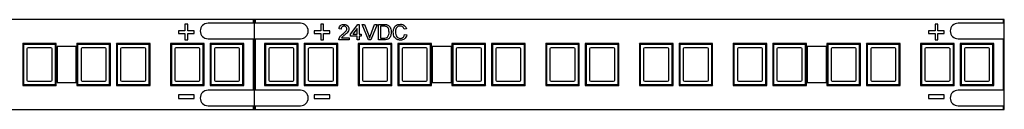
# Paper-space layout '_Vorderseite' of a CAD drawing. Header units: millimetres. Extents: x -89 to 250, y -4 to 4.
# Tile 3 of 3: x 168 to 250, y -4 to 4. Entities that reach past the tile are written whole.
import ezdxf

# ---------------------------------------------------------------- set-up
doc = ezdxf.new("R2010")
doc.units = ezdxf.units.MM

psp = doc.layouts.new('_Vorderseite')

# ---------------------------------------------------------------- linework, layer by layer
at = {"color": 7, "linetype": 'Continuous', "lineweight": 25}
for p, q in [((250, 3.75), (5, 3.75)), ((181.728, 3.358), (181.728, 2.819)), ((181.958, 3.358), (181.728, 3.358)), ((181.958, 2.819), (181.958, 3.358)), ((191.35, 3.45), (183.65, 3.45)), ((187.4, 3.75), (187.4, 3.45)), ((187.5, 3.75), (187.5, -3.75)), ((187.6, 3.45), (187.6, 3.75)), ((193.042, 3.358), (193.042, 2.819)), ((193.272, 3.358), (193.042, 3.358)), ((193.272, 2.819), (193.272, 3.358)), ((195.517, 2.533), (196.133, 3.333)), ((196.133, 3.333), (196.25, 3.333)), ((196.25, 3.333), (196.25, 2.533)), ((197.009, 2.05), (196.485, 3.35)), ((196.485, 3.35), (196.683, 3.35)), ((196.683, 3.35), (197.037, 2.418)), ((197.179, 2.418), (197.533, 3.35)), ((197.732, 3.35), (197.208, 2.05)), ((197.533, 3.35), (197.732, 3.35)), ((197.85, 2.05), (197.85, 3.35)), ((197.85, 3.35), (198.295, 3.35)), ((244.228, 3.358), (244.228, 2.819)), ((244.458, 3.358), (244.228, 3.358)), ((244.458, 2.819), (244.458, 3.358)), ((250, 3.45), (246.15, 3.45)), ((249.9, 3.75), (249.9, 3.45)), ((250, -3.75), (250, 3.75)), ((181.189, 2.819), (181.189, 2.588)), ((181.728, 2.819), (181.189, 2.819)), ((181.189, 2.588), (181.728, 2.588)), ((181.728, 2.588), (181.728, 2.05)), ((182.497, 2.819), (181.958, 2.819)), ((181.958, 2.05), (181.958, 2.588)), ((181.958, 2.588), (182.497, 2.588)), ((182.497, 2.588), (182.497, 2.819)), ((193.042, 2.819), (192.503, 2.819)), ((192.503, 2.819), (192.503, 2.588)), ((192.503, 2.588), (193.042, 2.588)), ((193.042, 2.588), (193.042, 2.05)), ((193.811, 2.819), (193.272, 2.819)), ((193.272, 2.588), (193.811, 2.588)), ((193.272, 2.05), (193.272, 2.588)), ((193.811, 2.588), (193.811, 2.819)), ((194.733, 2.967), (194.567, 2.983)), ((195.517, 2.367), (195.517, 2.533)), ((196.083, 3.002), (195.722, 2.533)), ((195.722, 2.533), (196.083, 2.533)), ((196.083, 2.533), (196.083, 3.002)), ((196.25, 2.533), (196.417, 2.533)), ((196.417, 2.533), (196.417, 2.367)), ((198.297, 3.2), (198.033, 3.2)), ((198.033, 3.2), (198.033, 2.2)), ((200.183, 2.989), (200, 2.949)), ((200.033, 2.509), (200.217, 2.466)), ((243.689, 2.819), (243.689, 2.588)), ((244.228, 2.819), (243.689, 2.819)), ((243.689, 2.588), (244.228, 2.588)), ((244.228, 2.588), (244.228, 2.05)), ((244.997, 2.819), (244.458, 2.819)), ((244.458, 2.588), (244.997, 2.588)), ((244.458, 2.05), (244.458, 2.588)), ((244.997, 2.588), (244.997, 2.819)), ((168.276, 1.68), (168.206, 1.75)), ((171.006, 1.75), (168.206, 1.75)), ((168.206, 1.75), (168.206, -1.75)), ((170.936, 1.68), (168.276, 1.68)), ((168.276, 1.68), (168.276, -1.68)), ((170.936, 1.68), (171.006, 1.75)), ((170.936, -1.68), (170.936, 1.68)), ((171.006, -1.75), (171.006, 1.75)), ((172.786, 1.68), (172.716, 1.75)), ((172.716, 1.75), (172.716, -1.75)), ((175.516, 1.75), (172.716, 1.75)), ((172.786, 1.68), (172.786, -1.68)), ((175.446, 1.68), (172.786, 1.68)), ((175.446, 1.68), (175.516, 1.75)), ((175.446, -1.68), (175.446, 1.68)), ((175.516, -1.75), (175.516, 1.75)), ((176.086, 1.68), (176.016, 1.75)), ((178.816, 1.75), (176.016, 1.75)), ((176.016, 1.75), (176.016, -1.75)), ((178.746, 1.68), (176.086, 1.68)), ((176.086, 1.68), (176.086, -1.68)), ((178.746, 1.68), (178.816, 1.75)), ((178.746, -1.68), (178.746, 1.68)), ((178.816, -1.75), (178.816, 1.75)), ((180.596, 1.68), (180.526, 1.75)), ((183.326, 1.75), (180.526, 1.75)), ((180.526, 1.75), (180.526, -1.75)), ((180.596, 1.68), (180.596, -1.68)), ((183.256, 1.68), (180.596, 1.68)), ((181.728, 2.05), (181.958, 2.05)), ((183.256, 1.68), (183.326, 1.75)), ((183.256, -1.68), (183.256, 1.68)), ((183.326, -1.75), (183.326, 1.75)), ((183.65, 2.15), (191.35, 2.15)), ((183.896, 1.68), (183.826, 1.75)), ((186.626, 1.75), (183.826, 1.75)), ((183.826, 1.75), (183.826, -1.75)), ((186.556, 1.68), (183.896, 1.68)), ((183.896, 1.68), (183.896, -1.68)), ((186.556, 1.68), (186.626, 1.75)), ((186.556, -1.68), (186.556, 1.68)), ((186.626, -1.75), (186.626, 1.75)), ((187.4, 2.15), (187.4, -2.15)), ((187.6, -2.15), (187.6, 2.15)), ((188.426, 1.68), (188.356, 1.75)), ((191.156, 1.75), (188.356, 1.75)), ((188.356, 1.75), (188.356, -1.75)), ((191.086, 1.68), (188.426, 1.68)), ((188.426, 1.68), (188.426, -1.68)), ((191.086, 1.68), (191.156, 1.75)), ((191.086, -1.68), (191.086, 1.68)), ((191.156, -1.75), (191.156, 1.75)), ((191.726, 1.68), (191.656, 1.75)), ((194.456, 1.75), (191.656, 1.75)), ((191.656, 1.75), (191.656, -1.75)), ((194.386, 1.68), (191.726, 1.68)), ((191.726, 1.68), (191.726, -1.68)), ((193.042, 2.05), (193.272, 2.05)), ((194.386, 1.68), (194.456, 1.75)), ((194.386, -1.68), (194.386, 1.68)), ((194.456, -1.75), (194.456, 1.75)), ((195.4, 2.05), (194.55, 2.05)), ((194.764, 2.217), (195.4, 2.217)), ((195.4, 2.217), (195.4, 2.05)), ((196.083, 2.367), (195.517, 2.367)), ((196.083, 2.05), (196.083, 2.367)), ((196.25, 2.05), (196.083, 2.05)), ((196.236, 1.68), (196.166, 1.75)), ((198.966, 1.75), (196.166, 1.75)), ((196.166, 1.75), (196.166, -1.75)), ((196.236, 1.68), (196.236, -1.68)), ((198.896, 1.68), (196.236, 1.68)), ((196.417, 2.367), (196.25, 2.367)), ((196.25, 2.367), (196.25, 2.05)), ((197.208, 2.05), (197.009, 2.05)), ((198.316, 2.05), (197.85, 2.05)), ((198.033, 2.2), (198.301, 2.2)), ((198.896, 1.68), (198.966, 1.75)), ((198.896, -1.68), (198.896, 1.68)), ((198.966, -1.75), (198.966, 1.75)), ((199.536, 1.68), (199.466, 1.75)), ((202.266, 1.75), (199.466, 1.75)), ((199.466, 1.75), (199.466, -1.75)), ((202.196, 1.68), (199.536, 1.68)), ((199.536, 1.68), (199.536, -1.68)), ((202.196, 1.68), (202.266, 1.75)), ((202.196, -1.68), (202.196, 1.68)), ((202.266, -1.75), (202.266, 1.75)), ((204.046, 1.68), (203.976, 1.75)), ((206.776, 1.75), (203.976, 1.75)), ((203.976, 1.75), (203.976, -1.75)), ((206.706, 1.68), (204.046, 1.68)), ((204.046, 1.68), (204.046, -1.68)), ((206.706, 1.68), (206.776, 1.75)), ((206.706, -1.68), (206.706, 1.68)), ((206.776, -1.75), (206.776, 1.75)), ((207.346, 1.68), (207.276, 1.75)), ((210.076, 1.75), (207.276, 1.75)), ((207.276, 1.75), (207.276, -1.75)), ((210.006, 1.68), (207.346, 1.68)), ((207.346, 1.68), (207.346, -1.68)), ((210.006, 1.68), (210.076, 1.75)), ((210.006, -1.68), (210.006, 1.68)), ((210.076, -1.75), (210.076, 1.75)), ((211.856, 1.68), (211.786, 1.75)), ((214.586, 1.75), (211.786, 1.75)), ((211.786, 1.75), (211.786, -1.75)), ((214.516, 1.68), (211.856, 1.68)), ((211.856, 1.68), (211.856, -1.68)), ((214.516, 1.68), (214.586, 1.75)), ((214.516, -1.68), (214.516, 1.68)), ((214.586, -1.75), (214.586, 1.75)), ((215.156, 1.68), (215.086, 1.75)), ((217.886, 1.75), (215.086, 1.75)), ((215.086, 1.75), (215.086, -1.75)), ((217.816, 1.68), (215.156, 1.68)), ((215.156, 1.68), (215.156, -1.68)), ((217.816, 1.68), (217.886, 1.75)), ((217.816, -1.68), (217.816, 1.68)), ((217.886, -1.75), (217.886, 1.75)), ((219.666, 1.68), (219.596, 1.75)), ((219.596, 1.75), (219.596, -1.75)), ((222.396, 1.75), (219.596, 1.75)), ((219.666, 1.68), (219.666, -1.68)), ((222.326, 1.68), (219.666, 1.68)), ((222.326, 1.68), (222.396, 1.75)), ((222.326, -1.68), (222.326, 1.68)), ((222.396, -1.75), (222.396, 1.75)), ((222.966, 1.68), (222.896, 1.75)), ((225.696, 1.75), (222.896, 1.75)), ((222.896, 1.75), (222.896, -1.75)), ((225.626, 1.68), (222.966, 1.68)), ((222.966, 1.68), (222.966, -1.68)), ((225.626, 1.68), (225.696, 1.75)), ((225.626, -1.68), (225.626, 1.68)), ((225.696, -1.75), (225.696, 1.75)), ((227.476, 1.68), (227.406, 1.75)), ((230.206, 1.75), (227.406, 1.75)), ((227.406, 1.75), (227.406, -1.75)), ((230.136, 1.68), (227.476, 1.68)), ((227.476, 1.68), (227.476, -1.68)), ((230.136, 1.68), (230.206, 1.75)), ((230.136, -1.68), (230.136, 1.68)), ((230.206, -1.75), (230.206, 1.75)), ((230.776, 1.68), (230.706, 1.75)), ((230.706, 1.75), (230.706, -1.75)), ((233.506, 1.75), (230.706, 1.75)), ((230.776, 1.68), (230.776, -1.68)), ((233.436, 1.68), (230.776, 1.68)), ((233.436, 1.68), (233.506, 1.75)), ((233.436, -1.68), (233.436, 1.68)), ((233.506, -1.75), (233.506, 1.75)), ((235.286, 1.68), (235.216, 1.75)), ((238.016, 1.75), (235.216, 1.75)), ((235.216, 1.75), (235.216, -1.75)), ((237.946, 1.68), (235.286, 1.68)), ((235.286, 1.68), (235.286, -1.68)), ((237.946, 1.68), (238.016, 1.75)), ((237.946, -1.68), (237.946, 1.68)), ((238.016, -1.75), (238.016, 1.75)), ((238.586, 1.68), (238.516, 1.75)), ((241.316, 1.75), (238.516, 1.75)), ((238.516, 1.75), (238.516, -1.75)), ((241.246, 1.68), (238.586, 1.68)), ((238.586, 1.68), (238.586, -1.68)), ((241.246, 1.68), (241.316, 1.75)), ((241.246, -1.68), (241.246, 1.68)), ((241.316, -1.75), (241.316, 1.75)), ((243.096, 1.68), (243.026, 1.75)), ((245.826, 1.75), (243.026, 1.75)), ((243.026, 1.75), (243.026, -1.75)), ((245.756, 1.68), (243.096, 1.68)), ((243.096, 1.68), (243.096, -1.68)), ((244.228, 2.05), (244.458, 2.05)), ((245.756, 1.68), (245.826, 1.75)), ((245.756, -1.68), (245.756, 1.68)), ((245.826, -1.75), (245.826, 1.75)), ((246.15, 2.15), (250, 2.15)), ((246.396, 1.68), (246.326, 1.75)), ((249.126, 1.75), (246.326, 1.75)), ((246.326, 1.75), (246.326, -1.75)), ((249.056, 1.68), (246.396, 1.68)), ((246.396, 1.68), (246.396, -1.68)), ((249.056, 1.68), (249.126, 1.75)), ((249.056, -1.68), (249.056, 1.68)), ((249.126, -1.75), (249.126, 1.75)), ((249.9, 2.15), (249.9, -2.15)), ((168.556, 1.3), (168.556, -1.3)), ((170.556, 1.4), (168.656, 1.4)), ((170.656, -1.3), (170.656, 1.3)), ((171.075, 1.5), (171.075, -1.5)), ((172.675, 1.5), (171.075, 1.5)), ((172.675, -1.5), (172.675, 1.5)), ((173.066, 1.3), (173.066, -1.3)), ((175.066, 1.4), (173.166, 1.4)), ((175.166, -1.3), (175.166, 1.3)), ((176.366, 1.3), (176.366, -1.3)), ((178.366, 1.4), (176.466, 1.4)), ((178.466, -1.3), (178.466, 1.3)), ((180.876, 1.3), (180.876, -1.3)), ((182.876, 1.4), (180.976, 1.4)), ((182.976, -1.3), (182.976, 1.3)), ((184.176, 1.3), (184.176, -1.3)), ((186.176, 1.4), (184.276, 1.4)), ((186.276, -1.3), (186.276, 1.3)), ((188.706, 1.3), (188.706, -1.3)), ((190.706, 1.4), (188.806, 1.4)), ((190.806, -1.3), (190.806, 1.3)), ((192.006, 1.3), (192.006, -1.3)), ((194.006, 1.4), (192.106, 1.4)), ((194.106, -1.3), (194.106, 1.3)), ((196.516, 1.3), (196.516, -1.3)), ((198.516, 1.4), (196.616, 1.4)), ((198.616, -1.3), (198.616, 1.3)), ((199.816, 1.3), (199.816, -1.3)), ((201.816, 1.4), (199.916, 1.4)), ((201.916, -1.3), (201.916, 1.3)), ((202.325, 1.5), (202.325, -1.5)), ((203.925, 1.5), (202.325, 1.5)), ((203.925, -1.5), (203.925, 1.5)), ((204.326, 1.3), (204.326, -1.3)), ((206.326, 1.4), (204.426, 1.4)), ((206.426, -1.3), (206.426, 1.3)), ((207.626, 1.3), (207.626, -1.3)), ((209.626, 1.4), (207.726, 1.4)), ((209.726, -1.3), (209.726, 1.3)), ((212.136, 1.3), (212.136, -1.3)), ((214.136, 1.4), (212.236, 1.4)), ((214.236, -1.3), (214.236, 1.3)), ((215.436, 1.3), (215.436, -1.3)), ((217.436, 1.4), (215.536, 1.4)), ((217.536, -1.3), (217.536, 1.3)), ((219.946, 1.3), (219.946, -1.3)), ((221.946, 1.4), (220.046, 1.4)), ((222.046, -1.3), (222.046, 1.3)), ((223.246, 1.3), (223.246, -1.3)), ((225.246, 1.4), (223.346, 1.4)), ((225.346, -1.3), (225.346, 1.3)), ((227.756, 1.3), (227.756, -1.3)), ((229.756, 1.4), (227.856, 1.4)), ((229.856, -1.3), (229.856, 1.3)), ((231.056, 1.3), (231.056, -1.3)), ((233.056, 1.4), (231.156, 1.4)), ((233.156, -1.3), (233.156, 1.3)), ((233.575, 1.5), (233.575, -1.5)), ((235.175, 1.5), (233.575, 1.5)), ((235.175, -1.5), (235.175, 1.5)), ((235.566, 1.3), (235.566, -1.3)), ((237.566, 1.4), (235.666, 1.4)), ((237.666, -1.3), (237.666, 1.3)), ((238.866, 1.3), (238.866, -1.3)), ((240.866, 1.4), (238.966, 1.4)), ((240.966, -1.3), (240.966, 1.3)), ((243.376, 1.3), (243.376, -1.3)), ((245.376, 1.4), (243.476, 1.4)), ((245.476, -1.3), (245.476, 1.3)), ((246.676, 1.3), (246.676, -1.3)), ((248.676, 1.4), (246.776, 1.4)), ((248.776, -1.3), (248.776, 1.3)), ((168.656, -1.4), (170.556, -1.4)), ((171.075, -1.5), (172.675, -1.5)), ((173.166, -1.4), (175.066, -1.4)), ((176.466, -1.4), (178.366, -1.4)), ((180.976, -1.4), (182.876, -1.4)), ((184.276, -1.4), (186.176, -1.4)), ((188.806, -1.4), (190.706, -1.4)), ((192.106, -1.4), (194.006, -1.4)), ((196.616, -1.4), (198.516, -1.4)), ((199.916, -1.4), (201.816, -1.4)), ((202.325, -1.5), (203.925, -1.5)), ((204.426, -1.4), (206.326, -1.4)), ((207.726, -1.4), (209.626, -1.4)), ((212.236, -1.4), (214.136, -1.4)), ((215.536, -1.4), (217.436, -1.4)), ((220.046, -1.4), (221.946, -1.4)), ((223.346, -1.4), (225.246, -1.4)), ((227.856, -1.4), (229.756, -1.4)), ((231.156, -1.4), (233.056, -1.4)), ((233.575, -1.5), (235.175, -1.5)), ((235.666, -1.4), (237.566, -1.4)), ((238.966, -1.4), (240.866, -1.4)), ((243.476, -1.4), (245.376, -1.4)), ((246.776, -1.4), (248.676, -1.4)), ((168.276, -1.68), (168.206, -1.75)), ((168.206, -1.75), (171.006, -1.75)), ((168.276, -1.68), (170.936, -1.68)), ((170.936, -1.68), (171.006, -1.75)), ((172.786, -1.68), (172.716, -1.75)), ((172.716, -1.75), (175.516, -1.75)), ((172.786, -1.68), (175.446, -1.68)), ((175.446, -1.68), (175.516, -1.75)), ((176.086, -1.68), (176.016, -1.75)), ((176.016, -1.75), (178.816, -1.75)), ((176.086, -1.68), (178.746, -1.68)), ((178.746, -1.68), (178.816, -1.75)), ((180.596, -1.68), (180.526, -1.75)), ((180.526, -1.75), (183.326, -1.75)), ((180.596, -1.68), (183.256, -1.68)), ((183.256, -1.68), (183.326, -1.75)), ((191.35, -2.15), (183.65, -2.15)), ((183.896, -1.68), (183.826, -1.75)), ((183.826, -1.75), (186.626, -1.75)), ((183.896, -1.68), (186.556, -1.68)), ((186.556, -1.68), (186.626, -1.75)), ((188.426, -1.68), (188.356, -1.75)), ((188.356, -1.75), (191.156, -1.75)), ((188.426, -1.68), (191.086, -1.68)), ((191.086, -1.68), (191.156, -1.75)), ((191.726, -1.68), (191.656, -1.75)), ((191.656, -1.75), (194.456, -1.75)), ((191.726, -1.68), (194.386, -1.68)), ((194.386, -1.68), (194.456, -1.75)), ((196.236, -1.68), (196.166, -1.75)), ((196.166, -1.75), (198.966, -1.75)), ((196.236, -1.68), (198.896, -1.68)), ((198.896, -1.68), (198.966, -1.75)), ((199.536, -1.68), (199.466, -1.75)), ((199.466, -1.75), (202.266, -1.75)), ((199.536, -1.68), (202.196, -1.68)), ((202.196, -1.68), (202.266, -1.75)), ((204.046, -1.68), (203.976, -1.75)), ((203.976, -1.75), (206.776, -1.75)), ((204.046, -1.68), (206.706, -1.68)), ((206.706, -1.68), (206.776, -1.75)), ((207.346, -1.68), (207.276, -1.75)), ((207.276, -1.75), (210.076, -1.75)), ((207.346, -1.68), (210.006, -1.68)), ((210.006, -1.68), (210.076, -1.75)), ((211.856, -1.68), (211.786, -1.75)), ((211.786, -1.75), (214.586, -1.75)), ((211.856, -1.68), (214.516, -1.68)), ((214.516, -1.68), (214.586, -1.75)), ((215.156, -1.68), (215.086, -1.75)), ((215.086, -1.75), (217.886, -1.75)), ((215.156, -1.68), (217.816, -1.68)), ((217.816, -1.68), (217.886, -1.75)), ((219.666, -1.68), (219.596, -1.75)), ((219.596, -1.75), (222.396, -1.75)), ((219.666, -1.68), (222.326, -1.68)), ((222.326, -1.68), (222.396, -1.75)), ((222.966, -1.68), (222.896, -1.75)), ((222.896, -1.75), (225.696, -1.75)), ((222.966, -1.68), (225.626, -1.68)), ((225.626, -1.68), (225.696, -1.75)), ((227.476, -1.68), (227.406, -1.75)), ((227.406, -1.75), (230.206, -1.75)), ((227.476, -1.68), (230.136, -1.68)), ((230.136, -1.68), (230.206, -1.75)), ((230.776, -1.68), (230.706, -1.75)), ((230.706, -1.75), (233.506, -1.75)), ((230.776, -1.68), (233.436, -1.68)), ((233.436, -1.68), (233.506, -1.75)), ((235.286, -1.68), (235.216, -1.75)), ((235.216, -1.75), (238.016, -1.75)), ((235.286, -1.68), (237.946, -1.68)), ((237.946, -1.68), (238.016, -1.75)), ((238.586, -1.68), (238.516, -1.75)), ((238.516, -1.75), (241.316, -1.75)), ((238.586, -1.68), (241.246, -1.68)), ((241.246, -1.68), (241.316, -1.75)), ((243.096, -1.68), (243.026, -1.75)), ((243.026, -1.75), (245.826, -1.75)), ((243.096, -1.68), (245.756, -1.68)), ((245.756, -1.68), (245.826, -1.75)), ((250, -2.15), (246.15, -2.15)), ((246.396, -1.68), (246.326, -1.75)), ((246.326, -1.75), (249.126, -1.75)), ((246.396, -1.68), (249.056, -1.68)), ((249.056, -1.68), (249.126, -1.75)), ((181.19, -2.549), (181.19, -2.85)), ((182.5, -2.549), (181.19, -2.549)), ((181.19, -2.85), (182.5, -2.85)), ((182.5, -2.85), (182.5, -2.549)), ((193.81, -2.549), (192.5, -2.549)), ((192.5, -2.549), (192.5, -2.85)), ((192.5, -2.85), (193.81, -2.85)), ((193.81, -2.85), (193.81, -2.549)), ((245, -2.549), (243.69, -2.549)), ((243.69, -2.549), (243.69, -2.85)), ((243.69, -2.85), (245, -2.85)), ((245, -2.85), (245, -2.549)), ((5, -3.75), (250, -3.75)), ((183.65, -3.45), (191.35, -3.45)), ((187.4, -3.45), (187.4, -3.75)), ((187.6, -3.75), (187.6, -3.45)), ((246.15, -3.45), (250, -3.45)), ((249.9, -3.45), (249.9, -3.75))]:
    psp.add_line(p, q, dxfattribs=at)
for centre, radius, start, end in [((183.65, 2.8), 0.65, 90, 270), ((191.35, 2.8), 0.65, 270, 90), ((246.15, 2.8), 0.65, 90, 270), ((168.656, 1.3), 0.1, 90, 180), ((170.556, 1.3), 0.1, 360, 90), ((173.166, 1.3), 0.1, 90, 180), ((175.066, 1.3), 0.1, 0, 90), ((176.466, 1.3), 0.1, 90, 180), ((178.366, 1.3), 0.1, 0, 90), ((180.976, 1.3), 0.1, 90, 180), ((182.876, 1.3), 0.1, 360, 90), ((184.276, 1.3), 0.1, 90, 180), ((186.176, 1.3), 0.1, 360, 90), ((188.806, 1.3), 0.1, 90, 180), ((190.706, 1.3), 0.1, 360, 90), ((192.106, 1.3), 0.1, 90, 180), ((194.006, 1.3), 0.1, 360, 90), ((196.616, 1.3), 0.1, 90, 180), ((198.516, 1.3), 0.1, 0, 90), ((199.916, 1.3), 0.1, 90, 180), ((201.816, 1.3), 0.1, 0, 90), ((204.426, 1.3), 0.1, 90, 180), ((206.326, 1.3), 0.1, 360, 90), ((207.726, 1.3), 0.1, 90, 180), ((209.626, 1.3), 0.1, 360, 90), ((212.236, 1.3), 0.1, 90, 180), ((214.136, 1.3), 0.1, 0, 90), ((215.536, 1.3), 0.1, 90, 180), ((217.436, 1.3), 0.1, 0, 90), ((220.046, 1.3), 0.1, 90, 180), ((221.946, 1.3), 0.1, 360, 90), ((223.346, 1.3), 0.1, 90, 180), ((225.246, 1.3), 0.1, 360, 90), ((227.856, 1.3), 0.1, 90, 180), ((229.756, 1.3), 0.1, 0, 90), ((231.156, 1.3), 0.1, 90, 180), ((233.056, 1.3), 0.1, 360, 90), ((235.666, 1.3), 0.1, 90, 180), ((237.566, 1.3), 0.1, 0, 90), ((238.966, 1.3), 0.1, 90, 180), ((240.866, 1.3), 0.1, 0, 90), ((243.476, 1.3), 0.1, 90, 180), ((245.376, 1.3), 0.1, 360, 90), ((246.776, 1.3), 0.1, 90, 180), ((248.676, 1.3), 0.1, 360, 90), ((168.656, -1.3), 0.1, 180, 270), ((170.556, -1.3), 0.1, 270, 360), ((173.166, -1.3), 0.1, 180, 270), ((175.066, -1.3), 0.1, 270, 0), ((176.466, -1.3), 0.1, 180, 270), ((178.366, -1.3), 0.1, 270, 0), ((180.976, -1.3), 0.1, 180, 270), ((182.876, -1.3), 0.1, 270, 0), ((184.276, -1.3), 0.1, 180, 270), ((186.176, -1.3), 0.1, 270, 360), ((188.806, -1.3), 0.1, 180, 270), ((190.706, -1.3), 0.1, 270, 360), ((192.106, -1.3), 0.1, 180, 270), ((194.006, -1.3), 0.1, 270, 360), ((196.616, -1.3), 0.1, 180, 270), ((198.516, -1.3), 0.1, 270, 360), ((199.916, -1.3), 0.1, 180, 270), ((201.816, -1.3), 0.1, 270, 360), ((204.426, -1.3), 0.1, 180, 270), ((206.326, -1.3), 0.1, 270, 360), ((207.726, -1.3), 0.1, 180, 270), ((209.626, -1.3), 0.1, 270, 360), ((212.236, -1.3), 0.1, 180, 270), ((214.136, -1.3), 0.1, 270, 0), ((215.536, -1.3), 0.1, 180, 270), ((217.436, -1.3), 0.1, 270, 360), ((220.046, -1.3), 0.1, 180, 270), ((221.946, -1.3), 0.1, 270, 0), ((223.346, -1.3), 0.1, 180, 270), ((225.246, -1.3), 0.1, 270, 360), ((227.856, -1.3), 0.1, 180, 270), ((229.756, -1.3), 0.1, 270, 0), ((231.156, -1.3), 0.1, 180, 270), ((233.056, -1.3), 0.1, 270, 360), ((235.666, -1.3), 0.1, 180, 270), ((237.566, -1.3), 0.1, 270, 0), ((238.966, -1.3), 0.1, 180, 270), ((240.866, -1.3), 0.1, 270, 0), ((243.476, -1.3), 0.1, 180, 270), ((245.376, -1.3), 0.1, 270, 0), ((246.776, -1.3), 0.1, 180, 270), ((248.676, -1.3), 0.1, 270, 360), ((183.65, -2.8), 0.65, 90, 270), ((191.35, -2.8), 0.65, 270, 90), ((246.15, -2.8), 0.65, 90, 270)]:
    psp.add_arc(centre, radius, start, end, dxfattribs=at)
for points, knots in [([(194.567, 2.983), (194.576, 3.041), (194.595, 3.156), (194.707, 3.284), (194.847, 3.343), (194.938, 3.348), (194.983, 3.35)], [0, 0, 0, 0, 0.280235, 0.558893, 0.779132, 1, 1, 1, 1]), ([(194.983, 3.35), (195.04, 3.346), (195.153, 3.338), (195.289, 3.248), (195.371, 3.125), (195.379, 3.036), (195.383, 2.991)], [0, 0, 0, 0, 0.280482, 0.559644, 0.779749, 1, 1, 1, 1]), ([(198.295, 3.35), (198.338, 3.35), (198.415, 3.35), (198.491, 3.337), (198.524, 3.331)], [0, 0, 0, 0, 0.560174, 1, 1, 1, 1]), ([(198.524, 3.331), (198.563, 3.32), (198.632, 3.301), (198.688, 3.257), (198.713, 3.238)], [0, 0, 0, 0, 0.5598465, 1, 1, 1, 1]), ([(199.083, 2.71), (199.09, 2.803), (199.104, 2.991), (199.249, 3.22), (199.462, 3.346), (199.609, 3.36), (199.682, 3.367)], [0, 0, 0, 0, 0.280492, 0.55957, 0.779615, 1, 1, 1, 1]), ([(199.682, 3.367), (199.746, 3.362), (199.873, 3.353), (200.029, 3.258), (200.134, 3.13), (200.167, 3.036), (200.183, 2.989)], [0, 0, 0, 0, 0.280081, 0.559449, 0.779549, 1, 1, 1, 1]), ([(194.567, 2.166), (194.589, 2.216), (194.626, 2.299), (194.708, 2.396), (194.784, 2.469), (194.84, 2.514), (194.867, 2.536)], [0, 0, 0, 0, 0.339411, 0.559525, 0.779752, 1, 1, 1, 1]), ([(194.98, 3.2), (194.944, 3.197), (194.872, 3.192), (194.786, 3.134), (194.739, 3.051), (194.735, 2.995), (194.733, 2.967)], [0, 0, 0, 0, 0.28041, 0.559489, 0.779375, 1, 1, 1, 1]), ([(194.867, 2.536), (194.95, 2.607), (195.066, 2.706), (195.194, 2.861), (195.209, 2.947), (195.217, 2.99)], [0, 0, 0, 0, 0.561313, 0.781386, 1, 1, 1, 1]), ([(195.217, 2.99), (195.212, 3.023), (195.203, 3.089), (195.136, 3.159), (195.058, 3.195), (195.006, 3.198), (194.98, 3.2)], [0, 0, 0, 0, 0.27908, 0.558612, 0.779043, 1, 1, 1, 1]), ([(195.383, 2.991), (195.375, 2.929), (195.357, 2.805), (195.217, 2.625), (195.096, 2.521), (195.023, 2.458)], [0, 0, 0, 0, 0.278741, 0.558834, 1, 1, 1, 1]), ([(198.512, 3.173), (198.472, 3.183), (198.402, 3.2), (198.329, 3.2), (198.297, 3.2)], [0, 0, 0, 0, 0.5592546, 1, 1, 1, 1]), ([(198.917, 2.707), (198.91, 2.612), (198.897, 2.423), (198.765, 2.178), (198.54, 2.059), (198.391, 2.053), (198.316, 2.05)], [0, 0, 0, 0, 0.28084, 0.559952, 0.779068, 1, 1, 1, 1]), ([(198.733, 2.71), (198.727, 2.813), (198.719, 2.957), (198.615, 3.112), (198.546, 3.153), (198.512, 3.173)], [0, 0, 0, 0, 0.55915, 0.78004, 1, 1, 1, 1]), ([(198.608, 2.292), (198.652, 2.364), (198.73, 2.493), (198.732, 2.643), (198.733, 2.71)], [0, 0, 0, 0, 0.5574522, 1, 1, 1, 1]), ([(198.713, 3.238), (198.752, 3.199), (198.828, 3.119), (198.902, 2.934), (198.911, 2.793), (198.917, 2.707)], [0, 0, 0, 0, 0.279769, 0.559929, 1, 1, 1, 1]), ([(199.686, 2.033), (199.589, 2.04), (199.394, 2.055), (199.189, 2.252), (199.099, 2.484), (199.089, 2.634), (199.083, 2.71)], [0, 0, 0, 0, 0.279955, 0.558088, 0.778912, 1, 1, 1, 1]), ([(199.673, 3.217), (199.627, 3.214), (199.536, 3.207), (199.413, 3.137), (199.287, 2.978), (199.275, 2.821), (199.267, 2.71)], [0, 0, 0, 0, 0.187223, 0.373906, 0.560736, 1, 1, 1, 1]), ([(199.267, 2.71), (199.27, 2.641), (199.278, 2.501), (199.353, 2.315), (199.504, 2.202), (199.614, 2.19), (199.669, 2.183)], [0, 0, 0, 0, 0.281245, 0.560716, 0.780138, 1, 1, 1, 1]), ([(199.669, 2.183), (199.719, 2.188), (199.819, 2.198), (199.971, 2.308), (200.01, 2.433), (200.033, 2.509)], [0, 0, 0, 0, 0.280711, 0.560905, 1, 1, 1, 1]), ([(200, 2.949), (199.986, 2.99), (199.957, 3.071), (199.876, 3.163), (199.774, 3.211), (199.707, 3.215), (199.673, 3.217)], [0, 0, 0, 0, 0.280553, 0.559739, 0.779654, 1, 1, 1, 1]), ([(200.217, 2.466), (200.195, 2.4), (200.152, 2.267), (200.015, 2.122), (199.85, 2.044), (199.741, 2.037), (199.686, 2.033)], [0, 0, 0, 0, 0.280256, 0.559546, 0.779589, 1, 1, 1, 1]), ([(194.55, 2.05), (194.55, 2.072), (194.551, 2.111), (194.563, 2.149), (194.567, 2.166)], [0, 0, 0, 0, 0.559956, 1, 1, 1, 1]), ([(195.023, 2.458), (194.992, 2.432), (194.941, 2.39), (194.87, 2.331), (194.811, 2.279), (194.78, 2.237), (194.764, 2.217)], [0, 0, 0, 0, 0.340038, 0.560063, 0.78009, 1, 1, 1, 1]), ([(197.037, 2.418), (197.052, 2.379), (197.077, 2.31), (197.099, 2.239), (197.108, 2.208)], [0, 0, 0, 0, 0.559998, 1, 1, 1, 1]), ([(197.108, 2.208), (197.12, 2.248), (197.142, 2.319), (197.168, 2.388), (197.179, 2.418)], [0, 0, 0, 0, 0.5599723, 1, 1, 1, 1]), ([(198.301, 2.2), (198.364, 2.2), (198.477, 2.2), (198.568, 2.264), (198.608, 2.292)], [0, 0, 0, 0, 0.561861, 1, 1, 1, 1])]:
    psp.add_open_spline(points, degree=3, knots=knots, dxfattribs=at)

doc.saveas('drawing.dxf')
